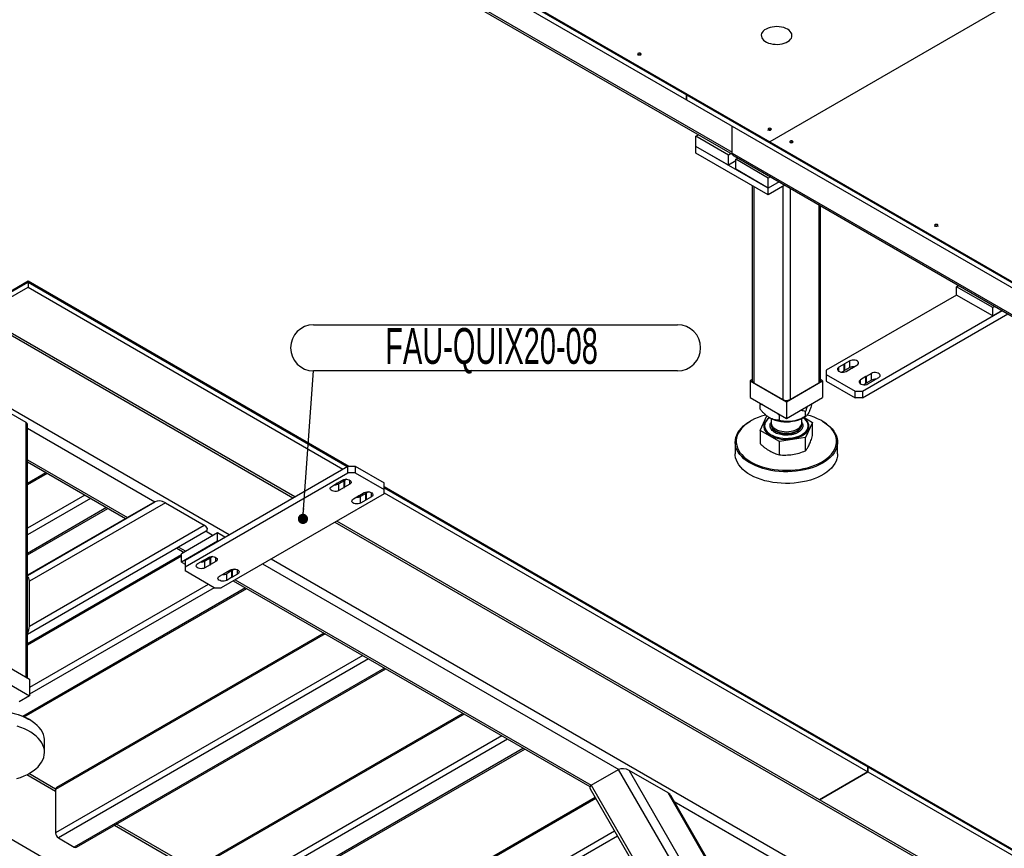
# Model space of a CAD drawing. Header units: millimetres. Extents: x 0 to 841, y 0 to 594.
# Tile 26 of 35: x 554 to 650, y 365 to 446. Entities that reach past the tile are written whole.
import ezdxf

# ---------------------------------------------------------------- set-up
doc = ezdxf.new("R2010")
doc.units = ezdxf.units.MM
doc.layers.add('NOTES', color=6, linetype='Continuous')
doc.layers.add('TRAIT-FORT', color=4, linetype='Continuous', lineweight=25)
doc.styles.add('SLDTEXTSTYLE5', font='TXT', dxfattribs={"width": 0.605})
doc.dimstyles.new('SLDDIMSTYLE2', dxfattribs={"dimtxt": 0.18, "dimasz": 1, "dimexe": 0, "dimexo": 0.0625, "dimgap": 0, "dimtad": 0, "dimtih": 1, "dimtoh": 1, "dimdec": 0, "dimrnd": 1e-09, "dimzin": 0, "dimdsep": 46, "dimtxsty": 'Standard', "dimblk1": 'DOT', "dimblk2": 'DOT', "dimsah": 1, "dimcen": 0.09, "dimadec": 0, "dimazin": 0, "dimtfac": 1, "dimtdec": 0, "dimtofl": 0, "dimtmove": 0, "dimatfit": 3, "dimldrblk": 'DOT', "dimfxl": 0, "dimfrac": 2, "dimtolj": 1, "dimtzin": 0, "dimarcsym": 0})

# ---------------------------------------------------------------- blocks, each defined once
blk = doc.blocks.new('SW_NOTE_10')
at = {"layer": 'NOTES', "color": 0}
for p, q in [((0, 4.496), (35.559, 4.496)), ((35.559, 0), (0, 0))]:
    blk.add_line(p, q, dxfattribs=at)
for centre, start, end in [((0, 2.248), 90, 270), ((35.559, 2.248), 270, 90)]:
    blk.add_arc(centre, 2.248, start, end, dxfattribs=at)
at = {"layer": 'NOTES', "color": 0, "insert": (17.384, 4.179), "char_height": 3.5, "attachment_point": 2, "style": 'SLDTEXTSTYLE5'}
blk.add_mtext('FAU-QUIX20-08', dxfattribs=at)
blk = doc.blocks.new('_Dot')
at = {"color": 0, "linetype": 'ByBlock', "lineweight": -2}
blk.add_line((-0.5, 0), (-1, 0), dxfattribs=at)
at = {"color": 0, "linetype": 'ByBlock', "const_width": 0.5}
blk.add_lwpolyline([(-0.25, 0, 1), (0.25, 0, 1)], format="xyb", close=True, dxfattribs=at)

msp = doc.modelspace()

# ---------------------------------------------------------------- linework, layer by layer
at = {"layer": 'TRAIT-FORT', "color": 4, "linetype": 'Continuous', "lineweight": 25}
for p, q in [((455.723, 529.4878), (623.3073, 432.7434)), ((455.9716, 529.1413), (623.3073, 432.5405)), ((570.4158, 466.4216), (626.9843, 433.7653)), ((570.4158, 466.2991), (626.9843, 433.6428)), ((577.4869, 462.2171), (618.8526, 438.3372)), ((577.4869, 461.7271), (618.8526, 437.8472)), ((672.5927, 460.0945), (626.9843, 433.7653)), ((672.5927, 460.0944), (626.9844, 433.7652)), ((618.8526, 437.8472), (618.8526, 438.3372)), ((618.8526, 438.3371), (690.9774, 396.7003)), ((618.8526, 438.3371), (618.8526, 437.8472)), ((618.8526, 437.8472), (618.8526, 437.8473)), ((618.8526, 437.8472), (690.9774, 396.2104)), ((623.3073, 432.6618), (623.3073, 435.2755)), ((623.3073, 432.7434), (623.3073, 435.2755)), ((619.7718, 434.2945), (620.0203, 434.438)), ((622.9538, 432.4576), (619.7718, 434.2945)), ((619.7718, 433.3147), (619.7718, 434.2945)), ((626.9843, 433.6428), (626.9843, 433.7653)), ((626.9844, 433.7652), (690.9774, 396.8228)), ((626.9844, 433.7652), (626.9844, 433.6428)), ((619.7718, 432.6614), (619.7718, 433.3147)), ((626.8429, 429.2326), (619.7718, 433.3147)), ((622.9538, 431.4778), (619.7718, 433.3147)), ((626.9843, 433.6428), (626.9844, 433.6428)), ((626.9844, 433.6428), (690.9774, 396.7003)), ((629.2188, 433.7081), (629.2254, 433.704)), ((626.8429, 428.5794), (619.7718, 432.6614)), ((623.2023, 432.6011), (622.9538, 432.4576)), ((622.9538, 431.4778), (622.9538, 432.4576)), ((623.6609, 431.886), (622.9538, 431.4778)), ((623.3073, 432.6618), (695.4322, 391.025)), ((623.3073, 432.5405), (623.3321, 432.5548)), ((623.5145, 432.3731), (695.4322, 390.8558)), ((623.6609, 432.0494), (623.868, 432.169)), ((623.6609, 431.0696), (623.6609, 432.0494)), ((626.8429, 430.2125), (623.6609, 432.0494)), ((626.8429, 429.2326), (623.6609, 431.0696)), ((627.05, 430.3321), (626.8429, 430.2125)), ((626.8429, 429.2326), (626.8429, 430.2125)), ((625.2823, 429.4803), (625.2823, 410.4105)), ((625.4288, 429.3957), (625.4288, 410.2064)), ((627.8986, 429.8421), (626.8429, 429.2326)), ((628.4644, 429.5155), (626.8429, 428.5794)), ((626.8429, 428.5794), (626.8429, 429.2326)), ((628.2571, 429.3958), (628.2571, 408.5736)), ((628.9642, 429.227), (628.9642, 408.5736)), ((631.7925, 427.5943), (631.7925, 410.2064)), ((631.9389, 410.4105), (631.9389, 427.5097)), ((508.9214, 393.8309), (554.5298, 420.16)), ((508.9214, 393.7084), (554.5298, 420.0375)), ((512.1034, 395.5453), (554.5298, 420.0375)), ((544.2409, 413.608), (554.5298, 419.5476)), ((554.5298, 420.16), (554.5298, 420.0375)), ((554.5298, 420.16), (585.8573, 402.075)), ((554.5298, 420.0375), (554.5298, 419.5476)), ((554.5298, 420.0375), (585.7146, 402.035)), ((554.5298, 419.5476), (585.2902, 401.79)), ((645.2276, 419.5992), (645.4348, 419.7188)), ((648.7632, 417.5582), (645.2276, 419.5992)), ((645.2276, 418.7826), (645.2276, 419.5992)), ((645.2276, 418.7826), (632.4997, 411.435)), ((648.7632, 416.7416), (645.2276, 418.7826)), ((648.9703, 417.6777), (648.7632, 417.5582)), ((648.7632, 416.7416), (648.7632, 417.5582)), ((636.0352, 409.3939), (649.6775, 417.2695)), ((636.0352, 408.7407), (650.2433, 416.9428)), ((649.6775, 417.2695), (648.7632, 416.7416)), ((580.5869, 399.0748), (551.1357, 416.0766)), ((551.1357, 415.8737), (580.4111, 398.9734)), ((634.252, 412.0379), (633.7375, 411.7409)), ((633.7375, 411.3331), (633.7375, 411.7409)), ((634.252, 411.3847), (634.252, 412.0379)), ((634.7982, 412.3532), (634.2836, 412.0562)), ((634.2836, 412.0562), (634.2836, 411.403)), ((634.7982, 411.7), (634.2836, 411.403)), ((634.7982, 411.7), (634.7982, 412.3532)), ((634.99, 411.6484), (635.5046, 411.9454)), ((632.4997, 411.435), (632.4997, 411.0268)), ((632.4997, 411.0268), (635.3281, 409.3939)), ((632.4997, 411.0268), (632.4997, 410.3735)), ((634.252, 411.3847), (634.0212, 411.2515)), ((634.4439, 411.3331), (634.9584, 411.6301)), ((636.3733, 410.8133), (635.8588, 410.5163)), ((636.3733, 410.1601), (636.3733, 410.8133)), ((636.9195, 411.1286), (636.405, 410.8316)), ((636.405, 410.8316), (636.405, 410.1784)), ((636.9195, 410.4754), (636.9195, 411.1286)), ((637.1114, 410.4238), (637.6259, 410.7208)), ((625.2823, 410.5301), (625.0751, 410.4105)), ((625.0751, 410.4105), (628.6106, 408.3694)), ((625.0751, 410.4105), (625.0751, 408.7774)), ((625.4288, 410.2064), (628.2571, 408.5736)), ((628.6106, 408.3694), (632.1462, 410.4105)), ((628.9642, 408.5736), (631.7925, 410.2064)), ((632.1462, 410.4105), (631.9389, 410.5301)), ((632.1462, 410.4105), (632.1462, 408.7774)), ((632.4997, 410.3735), (635.3281, 408.7407)), ((635.8588, 410.1085), (635.8588, 410.5163)), ((636.3733, 410.1601), (636.1425, 410.0269)), ((636.9195, 410.4754), (636.405, 410.1784)), ((636.5652, 410.1085), (637.0797, 410.4055)), ((625.0751, 408.7774), (628.6106, 406.7364)), ((628.6106, 406.7364), (632.1462, 408.7774)), ((635.3281, 409.3939), (636.0352, 409.3939)), ((635.3281, 408.7407), (635.3281, 409.3939)), ((636.0352, 409.3939), (636.0352, 408.7407)), ((551.1357, 408.6881), (574.1876, 395.3806)), ((551.4963, 407.9982), (554.3246, 406.3655)), ((626.0759, 408.1996), (626.0453, 408.09)), ((626.0453, 407.6259), (626.0453, 408.09)), ((628.6106, 408.3694), (628.6106, 406.7364)), ((636.0352, 408.7407), (635.3281, 408.7407)), ((626.0453, 405.5553), (626.7076, 406.9823)), ((627.9233, 407.0059), (627.6568, 407.287)), ((628.0371, 407.0674), (627.9233, 407.0059)), ((627.9233, 406.5418), (627.9233, 407.0059)), ((630.2372, 406.7935), (630.489, 406.9389)), ((630.3216, 406.8422), (631.1759, 406.349)), ((630.4886, 406.9386), (630.4886, 407.4027)), ((554.3246, 406.3655), (554.3246, 381.461)), ((554.4711, 381.3765), (554.4711, 406.1614)), ((625.1452, 406.4904), (625.0745, 406.4496)), ((626.4756, 406.0175), (626.4756, 406.0093)), ((627.0651, 406.2565), (627.1106, 406.3277)), ((627.1106, 406.7257), (627.1106, 406.3033)), ((627.1106, 406.1486), (627.1106, 406.0991)), ((627.1106, 406.0991), (627.1112, 406.0747)), ((630.1103, 406.0809), (630.1106, 406.0991)), ((630.1106, 406.3033), (630.1106, 406.7257)), ((630.1106, 406.0991), (630.1106, 406.1486)), ((631.1759, 406.349), (630.4886, 404.868)), ((630.7456, 406.0093), (630.7456, 406.0175)), ((631.1759, 405.0551), (631.1759, 406.349)), ((632.1467, 406.4496), (632.076, 406.4904)), ((554.4711, 405.7829), (566.9245, 398.5937)), ((627.9233, 404.4712), (626.0453, 405.5553)), ((626.0453, 405.5553), (626.0453, 404.2615)), ((623.6106, 404.4089), (623.6106, 403.2657)), ((630.4886, 404.868), (627.9233, 404.4712)), ((627.9233, 403.1774), (627.9233, 404.4712)), ((630.4886, 403.5742), (630.4886, 404.868)), ((633.6106, 403.2657), (633.6106, 404.4089)), ((554.4711, 402.6806), (564.2375, 397.0425)), ((554.4711, 402.4777), (564.0618, 396.9411)), ((569.874, 392.8904), (585.7839, 402.075)), ((585.7839, 401.4218), (585.7839, 402.075)), ((585.7839, 402.075), (586.491, 402.075)), ((586.491, 402.075), (586.491, 401.4218)), ((586.491, 402.075), (589.3195, 400.4422)), ((556.2864, 401.4297), (554.4711, 400.3817)), ((556.4036, 401.362), (554.4711, 400.2464)), ((569.874, 392.2372), (585.7839, 401.4218)), ((586.491, 401.4218), (585.7839, 401.4218)), ((586.491, 401.4218), (589.3195, 399.789)), ((584.1933, 400.0949), (584.7078, 400.3919)), ((584.7394, 400.4102), (585.254, 400.7072)), ((585.4142, 400.6374), (584.8997, 400.3404)), ((584.8997, 399.6871), (584.8997, 400.3404)), ((585.4142, 399.9841), (585.4142, 400.6374)), ((585.6766, 400.7889), (585.4458, 400.6556)), ((585.4458, 400.6556), (585.4458, 400.0024)), ((585.9604, 400.2994), (585.4458, 400.0024)), ((585.9604, 400.2994), (585.9604, 400.7072)), ((589.3195, 399.789), (589.3195, 400.4422)), ((560.0812, 399.239), (554.4711, 396.0004)), ((589.3195, 399.3808), (573.4096, 390.1962)), ((585.4142, 399.9841), (584.8997, 399.6871)), ((586.3146, 398.8703), (586.8291, 399.1673)), ((586.8608, 399.1856), (587.3753, 399.4826)), ((587.5355, 399.4128), (587.021, 399.1157)), ((587.5355, 398.7595), (587.5355, 399.4128)), ((587.798, 399.5643), (587.5672, 399.431)), ((587.5672, 399.431), (587.5672, 398.7778)), ((588.0817, 399.0748), (588.0817, 399.4826)), ((589.3195, 400.0764), (618.1694, 383.4216)), ((589.3195, 399.9539), (636.5541, 372.6859)), ((589.3195, 399.9539), (618.1694, 383.2992)), ((589.3195, 399.3808), (589.3195, 399.789)), ((589.3195, 399.464), (636.5541, 372.196)), ((560.6469, 398.9124), (554.4711, 395.3472)), ((554.4711, 391.4021), (566.9245, 398.5937)), ((567.9488, 398.4922), (554.6711, 390.8247)), ((566.9245, 398.5937), (564.2446, 397.0466)), ((567.9488, 398.4922), (571.7488, 396.2985)), ((587.021, 398.4625), (587.021, 399.1157)), ((587.5355, 398.7595), (587.021, 398.4625)), ((588.0817, 399.0748), (587.5672, 398.7778)), ((562.2025, 398.0144), (554.4711, 393.5511)), ((554.4711, 393.4159), (562.3197, 397.9468)), ((564.2446, 397.0466), (554.4711, 391.4026)), ((554.6711, 386.4366), (571.7488, 396.2985)), ((584.5124, 396.6057), (669.5066, 347.5396)), ((669.6824, 347.6411), (584.6882, 396.7072)), ((571.9245, 395.7072), (554.4711, 385.6283)), ((573.056, 395.5439), (569.5205, 393.5029)), ((571.9245, 395.7072), (572.6317, 395.299)), ((573.056, 394.7273), (573.056, 395.5439)), ((573.7632, 395.1356), (573.056, 395.5439)), ((573.056, 394.7273), (569.5205, 392.6863)), ((569.5205, 393.3945), (554.4711, 384.7067)), ((569.0622, 394.0544), (569.769, 393.6463)), ((569.2379, 394.1558), (569.9447, 393.7478)), ((569.5205, 392.6863), (569.5205, 393.5029)), ((569.5205, 393.2592), (554.4711, 384.5714)), ((569.5205, 392.6863), (569.874, 392.4822)), ((569.874, 392.8904), (569.874, 392.2372)), ((571.1118, 392.5431), (571.6263, 392.8402)), ((571.658, 392.8584), (572.1725, 393.1554)), ((572.3327, 393.0856), (571.8182, 392.7886)), ((571.8182, 392.1353), (571.8182, 392.7886)), ((572.3327, 392.4324), (571.8182, 392.1353)), ((572.3327, 392.4324), (572.3327, 393.0856)), ((572.5952, 393.2371), (572.3644, 393.1039)), ((572.3644, 393.1039), (572.3644, 392.4506)), ((572.8789, 392.7476), (572.3644, 392.4506)), ((572.8789, 392.7476), (572.8789, 393.1554)), ((577.4403, 392.5231), (612.2299, 372.4394)), ((578.2889, 393.0129), (663.283, 343.9469)), ((569.874, 392.2372), (569.874, 391.829)), ((572.7025, 390.1962), (569.874, 391.829)), ((573.2331, 391.3185), (573.7477, 391.6156)), ((573.7793, 391.6338), (574.2938, 391.9308)), ((574.4541, 391.861), (573.9395, 391.564)), ((573.9395, 390.9107), (573.9395, 391.564)), ((574.4541, 391.2078), (574.4541, 391.861)), ((574.7165, 392.0125), (574.4857, 391.8792)), ((574.4857, 391.8792), (574.4857, 391.226)), ((575.0002, 391.523), (574.4857, 391.226)), ((575.0002, 391.523), (575.0002, 391.9308)), ((554.6711, 386.4366), (554.6711, 390.8247)), ((572.1361, 390.5231), (554.6783, 380.445)), ((574.4541, 391.2078), (573.9395, 390.9107)), ((574.5776, 390.8704), (609.4211, 370.7557)), ((574.7533, 390.9719), (609.5429, 370.8883)), ((575.779, 390.1769), (554.031, 377.622)), ((554.1644, 377.5638), (575.8961, 390.1092)), ((572.7018, 390.1966), (554.6783, 379.7918)), ((572.7025, 390.1962), (573.4096, 390.1962)), ((583.5565, 385.687), (557.2168, 370.4814)), ((583.4393, 385.7547), (557.2997, 370.6646)), ((518.431, 385.5231), (593.9157, 341.9468)), ((551.1428, 383.2979), (554.6783, 381.2569)), ((587.2341, 383.564), (557.2168, 366.2354)), ((587.7998, 383.2374), (557.4997, 365.7455)), ((618.1694, 383.2992), (618.1694, 383.4216)), ((618.1695, 383.4216), (618.1694, 383.4216)), ((618.1695, 383.4216), (618.1695, 383.2991)), ((618.1695, 383.4216), (674.738, 350.7653)), ((618.1695, 383.2991), (674.738, 350.6428)), ((589.3554, 382.3394), (559.0553, 364.8475)), ((559.2553, 364.8277), (589.4726, 382.2717)), ((551.1428, 381.6648), (554.6783, 379.6238)), ((554.6783, 381.2569), (554.6783, 379.6238)), ((554.6783, 379.6238), (553.6766, 379.0455)), ((554.6789, 377.296), (554.6082, 377.3368)), ((597.133, 377.8495), (570.7933, 362.6439)), ((597.0158, 377.9171), (570.8761, 362.827)), ((556.1428, 374.1121), (556.1428, 375.2553)), ((600.8105, 375.7265), (570.7933, 358.3979)), ((601.3762, 375.3999), (571.0761, 357.908)), ((602.9319, 374.5018), (572.6317, 357.0099)), ((572.8317, 356.9901), (603.049, 374.4342)), ((609.543, 370.8884), (612.2229, 372.4354)), ((629.9006, 341.8168), (612.2229, 372.4354)), ((613.2472, 372.334), (630.3249, 342.7546)), ((617.0472, 370.1403), (613.2472, 372.334)), ((636.5541, 372.196), (636.5541, 372.6859)), ((636.5541, 372.6858), (636.5542, 372.6859)), ((636.5542, 372.6859), (636.5542, 372.1959)), ((636.5542, 372.6859), (674.81, 350.6013)), ((554.4205, 371.9324), (557.2168, 370.3181)), ((557.2189, 370.5199), (554.6043, 372.0293)), ((636.5541, 372.196), (631.8508, 369.4808)), ((631.8509, 369.4808), (636.5542, 372.1959)), ((636.5542, 372.1959), (674.3857, 350.3563)), ((557.2168, 370.4814), (557.2168, 366.2354)), ((609.4502, 370.542), (626.8743, 340.3626)), ((609.543, 370.8884), (627.2207, 340.2697)), ((609.9945, 369.5992), (584.3697, 354.8064)), ((609.9359, 369.7007), (584.4526, 354.9895)), ((630.3249, 347.1427), (617.0472, 370.1403)), ((630.247, 347.4978), (617.3158, 369.8954)), ((617.6552, 369.3075), (629.9075, 362.2343)), ((562.9914, 366.9845), (570.7933, 362.4806)), ((570.7954, 362.6823), (563.1672, 367.086)), ((557.4997, 365.7455), (559.0553, 364.8475)), ((611.8331, 366.4147), (584.3697, 350.5604)), ((612.1159, 365.9248), (584.6526, 350.0705))]:
    msp.add_line(p, q, dxfattribs=at)
at = {"layer": 'TRAIT-FORT', "color": 4, "linetype": 'Continuous', "lineweight": 25, "flags": 128}
for points in [[(628.7168, 444.757), (628.5424, 444.8433), (628.3473, 444.9132), (628.136, 444.9651), (627.9134, 444.9978), (627.6848, 445.0105), (627.4556, 445.0029), (627.231, 444.9752), (627.0164, 444.928), (626.8168, 444.8624), (626.6368, 444.78), (626.4808, 444.6828), (626.3523, 444.5729), (626.2544, 444.453), (626.1893, 444.3258), (626.1586, 444.1945), (626.163, 444.0619), (626.2024, 443.9313), (626.2758, 443.8057), (626.3817, 443.688), (626.5174, 443.5811), (626.6797, 443.4873), (626.865, 443.409), (627.0688, 443.3479), (627.2864, 443.3055), (627.5126, 443.2828), (627.7423, 443.2802), (627.9698, 443.2979), (628.1901, 443.3355), (628.3978, 443.3921), (628.5881, 443.4662), (628.7566, 443.5563), (628.8993, 443.6602), (629.0128, 443.7754), (629.0946, 443.8993), (629.1426, 444.029), (629.1558, 444.1613), (629.1339, 444.2933), (629.0773, 444.4218), (628.9873, 444.5438), (628.8662, 444.6564), (628.7168, 444.757)], [(614.1433, 442.2722), (614.1952, 442.2522), (614.2564, 442.2452), (614.3177, 442.2522), (614.3696, 442.2722), (614.4042, 442.3022), (614.4164, 442.3375), (614.4042, 442.3729), (614.3696, 442.4028), (614.3177, 442.4229), (614.2564, 442.4299), (614.1952, 442.4229), (614.1433, 442.4028), (614.1086, 442.3729), (614.0964, 442.3375), (614.1086, 442.3022), (614.1433, 442.2722)], [(614.0964, 442.2151), (614.1086, 442.2504), (614.1433, 442.2804), (614.1952, 442.3004), (614.2564, 442.3074), (614.3177, 442.3004), (614.3696, 442.2804)], [(614.3696, 442.2804), (614.4042, 442.2504), (614.4164, 442.2151)], [(626.8712, 434.9245), (626.9231, 434.9045), (626.9844, 434.8975), (627.0456, 434.9045), (627.0975, 434.9245), (627.1322, 434.9545), (627.1444, 434.9899), (627.1322, 435.0252), (627.0975, 435.0552), (627.0456, 435.0752), (626.9844, 435.0822), (626.9231, 435.0752), (626.8712, 435.0552), (626.8365, 435.0252), (626.8244, 434.9899), (626.8365, 434.9545), (626.8712, 434.9245)], [(626.8244, 434.8674), (626.8365, 434.9027), (626.8712, 434.9327), (626.9231, 434.9527), (626.9844, 434.9597), (627.0456, 434.9527), (627.0975, 434.9327)], [(628.9925, 433.6999), (629.0444, 433.6799), (629.1057, 433.6729), (629.1669, 433.6799), (629.2188, 433.6999), (629.2535, 433.7299), (629.2657, 433.7652), (629.2535, 433.8006), (629.2188, 433.8306), (629.1669, 433.8506), (629.1057, 433.8576), (629.0444, 433.8506), (628.9925, 433.8306), (628.9579, 433.8006), (628.9457, 433.7652), (628.9579, 433.7299), (628.9925, 433.6999)], [(643.1347, 425.5359), (643.1866, 425.5158), (643.2478, 425.5088), (643.309, 425.5158), (643.3609, 425.5359), (643.3956, 425.5658), (643.4078, 425.6012), (643.3956, 425.6365), (643.3609, 425.6665), (643.309, 425.6865), (643.2478, 425.6935), (643.1866, 425.6865), (643.1347, 425.6665), (643.1, 425.6365), (643.0878, 425.6012), (643.1, 425.5658), (643.1347, 425.5359)], [(643.0878, 425.4787), (643.1, 425.514), (643.1347, 425.544), (643.1866, 425.564), (643.2478, 425.5711), (643.309, 425.564), (643.3609, 425.544)], [(643.3609, 425.544), (643.3956, 425.514), (643.4078, 425.4787)], [(633.7375, 411.7409), (633.6523, 411.6752), (633.6026, 411.5983), (633.5925, 411.5164), (633.6227, 411.4362), (633.6908, 411.3642), (633.7914, 411.3062), (633.9161, 411.2668), (634.0551, 411.2494), (634.1969, 411.2553), (634.3301, 411.2839), (634.4439, 411.3331)], [(635.5046, 411.9454), (635.5898, 412.0111), (635.6394, 412.088), (635.6496, 412.1699), (635.6194, 412.2501), (635.5512, 412.3221), (635.4507, 412.3802), (635.3259, 412.4195), (635.187, 412.4369), (635.0452, 412.4311), (634.912, 412.4024), (634.7982, 412.3532)], [(637.6259, 410.7208), (637.7111, 410.7865), (637.7608, 410.8634), (637.7709, 410.9453), (637.7407, 411.0255), (637.6726, 411.0975), (637.572, 411.1556), (637.4472, 411.1949), (637.3083, 411.2123), (637.1665, 411.2065), (637.0333, 411.1778), (636.9195, 411.1286)], [(635.8588, 410.5163), (635.7736, 410.4506), (635.7239, 410.3737), (635.7138, 410.2918), (635.744, 410.2116), (635.8122, 410.1396), (635.9127, 410.0816), (636.0375, 410.0422), (636.1764, 410.0248), (636.3182, 410.0306), (636.4514, 410.0593), (636.5652, 410.1085)], [(626.6044, 407.0713), (626.5607, 407.0598), (626.1907, 406.9502), (625.8381, 406.8229), (625.5054, 406.6787), (625.1952, 406.5188), (624.9095, 406.3443), (624.6505, 406.1564), (624.42, 405.9566), (624.2198, 405.7461), (624.0511, 405.5266), (623.9154, 405.2997), (623.8134, 405.0669), (623.746, 404.83), (623.7137, 404.5906), (623.7166, 404.3505), (623.7548, 404.1114), (623.828, 403.875), (623.9357, 403.6431), (624.077, 403.4173), (624.251, 403.1992), (624.4564, 402.9904), (624.6918, 402.7924), (624.9554, 402.6067), (625.2453, 402.4345), (625.5594, 402.2772), (625.8956, 402.1358), (626.2513, 402.0113), (626.624, 401.9048), (627.011, 401.8168), (627.4096, 401.7481), (627.8168, 401.6992), (628.2297, 401.6704), (628.6453, 401.6619), (629.0607, 401.6738), (629.4729, 401.706), (629.8789, 401.7582), (630.2757, 401.8302), (630.6605, 401.9213), (631.0306, 402.0309), (631.3832, 402.1582), (631.7158, 402.3023), (632.0261, 402.4623), (632.3118, 402.6368), (632.5708, 402.8246), (632.8012, 403.0245), (633.0015, 403.235), (633.1701, 403.4545), (633.3059, 403.6814), (633.4078, 403.9142), (633.4752, 404.1511), (633.4752, 404.1511)], [(633.4752, 404.1511), (633.5076, 404.3905), (633.5046, 404.6306), (633.4664, 404.8697), (633.3932, 405.1061), (633.2856, 405.338), (633.1442, 405.5638), (632.9702, 405.7819), (632.7648, 405.9907), (632.5295, 406.1887), (632.2659, 406.3744), (631.976, 406.5466), (631.6618, 406.7039), (631.3257, 406.8453), (630.97, 406.9698), (630.6337, 407.0669)], [(633.5745, 404.0625), (633.5069, 403.824), (633.4049, 403.5895), (633.2694, 403.3608), (633.1011, 403.1394), (632.9013, 402.927), (632.6715, 402.7249), (632.4131, 402.5346), (632.1281, 402.3575), (631.8184, 402.1948), (631.4863, 402.0476), (631.1339, 401.917), (630.7639, 401.8038), (630.3787, 401.7089), (629.9811, 401.633), (629.574, 401.5765), (629.16, 401.5399), (628.7423, 401.5234), (628.3235, 401.5272), (627.9069, 401.5512), (627.4951, 401.5952), (627.0912, 401.659), (626.6979, 401.742), (626.318, 401.8438), (625.9543, 401.9635), (625.6091, 402.1004), (625.285, 402.2535), (624.9843, 402.4217), (624.7089, 402.6038), (624.461, 402.7986), (624.2421, 403.0047), (624.0539, 403.2207), (623.8977, 403.445), (623.7745, 403.676), (623.6852, 403.9122), (623.6305, 404.1519), (623.6107, 404.3933), (623.626, 404.6349), (623.6762, 404.8749), (623.7611, 405.1116), (623.88, 405.3434), (624.032, 405.5687), (624.2162, 405.7858), (624.4312, 405.9932), (624.6755, 406.1896), (624.9474, 406.3734), (625.0745, 406.4496)], [(626.9689, 406.8019), (626.9393, 406.7825), (626.7691, 406.6523), (626.6291, 406.5106), (626.5217, 406.3597), (626.4486, 406.2022), (626.4109, 406.0405), (626.4094, 405.8774), (626.4441, 405.7155), (626.5143, 405.5575), (626.6189, 405.406), (626.7562, 405.2634), (626.924, 405.1322), (627.1195, 405.0144), (627.3395, 404.912), (627.5803, 404.8267), (627.8381, 404.7599), (628.1085, 404.7127), (628.3872, 404.6858), (628.6695, 404.6797), (628.9509, 404.6945), (629.2267, 404.7299), (629.4924, 404.7854), (629.7436, 404.8601), (629.9762, 404.9527), (630.1864, 405.0617), (630.3707, 405.1854), (630.5261, 405.3216), (630.65, 405.4682), (630.7405, 405.6227), (630.7405, 405.6227)], [(626.4756, 406.0093), (626.4917, 405.8582), (626.5426, 405.703), (626.6274, 405.5529), (626.7448, 405.4102), (626.8928, 405.2774), (627.069, 405.1566), (627.2706, 405.0498), (627.4941, 404.9588), (627.736, 404.885), (627.9922, 404.8296), (628.2586, 404.7937), (628.5308, 404.7777), (628.8043, 404.7819), (629.0746, 404.8063), (629.3373, 404.8504), (629.588, 404.9135), (629.8227, 404.9947), (630.0375, 405.0925), (630.2289, 405.2054), (630.3937, 405.3314), (630.5292, 405.4686), (630.6332, 405.6147), (630.704, 405.7672), (630.7405, 405.9238), (630.7456, 406.0093)], [(626.5484, 406.3365), (626.4946, 406.1816), (626.4757, 406.0241), (626.4917, 405.8664), (626.5426, 405.7112), (626.6274, 405.5611), (626.7448, 405.4184), (626.8928, 405.2856), (627.069, 405.1648), (627.2706, 405.058), (627.4941, 404.9669), (627.736, 404.8931), (627.9922, 404.8378), (628.2586, 404.8018), (628.5308, 404.7858), (628.8043, 404.79), (629.0746, 404.8144), (629.3373, 404.8585), (629.588, 404.9217), (629.8227, 405.0028), (630.0375, 405.1007), (630.2289, 405.2135), (630.3937, 405.3396), (630.5292, 405.4768), (630.6332, 405.6229), (630.704, 405.7754), (630.7405, 405.9319), (630.7419, 406.0899), (630.7084, 406.2466), (630.6404, 406.3996), (630.5391, 406.5463), (630.4061, 406.6843), (630.2549, 406.8037)], [(627.1106, 406.3033), (627.1121, 406.2646), (627.1399, 406.133), (627.2022, 406.0054), (627.2975, 405.8847), (627.4235, 405.7739), (627.5774, 405.6755), (627.7555, 405.5918), (627.9536, 405.5248), (628.1672, 405.476), (628.3911, 405.4467), (628.6202, 405.4373), (628.8491, 405.4483), (629.0723, 405.4794), (629.2848, 405.5297), (629.4814, 405.5982), (629.6577, 405.6832), (629.8093, 405.7827), (629.9329, 405.8945), (630.0255, 406.0158), (630.085, 406.1438), (630.1099, 406.2756), (630.1106, 406.3033)], [(627.1112, 406.0747), (627.1121, 406.0604), (627.1399, 405.9288), (627.2022, 405.8012), (627.2975, 405.6806), (627.4235, 405.5698), (627.5774, 405.4714), (627.7555, 405.3877), (627.9536, 405.3207), (628.1672, 405.2719), (628.3911, 405.2425), (628.6202, 405.2332), (628.8491, 405.2442), (629.0723, 405.2752), (629.2848, 405.3256), (629.4814, 405.3941), (629.6577, 405.4791), (629.8093, 405.5786), (629.9329, 405.6903), (630.0255, 405.8116), (630.085, 405.9397), (630.1099, 406.0715), (630.1103, 406.0809)], [(627.1323, 406.0018), (627.1523, 405.9459), (627.223, 405.8198), (627.3262, 405.7013), (627.4595, 405.5934), (627.6198, 405.4984), (627.8033, 405.4188), (628.0058, 405.3562), (628.2224, 405.3122)], [(628.2224, 405.3122), (628.4481, 405.2877), (628.6776, 405.2835), (628.9056, 405.2996), (629.1267, 405.3355), (629.3356, 405.3905), (629.5276, 405.4633), (629.698, 405.5521), (629.843, 405.6549), (629.9591, 405.7693), (630.0436, 405.8926), (630.089, 406.0022)], [(630.7405, 405.6227), (630.796, 405.7826), (630.8156, 405.9453), (630.799, 406.1082), (630.7465, 406.2684), (630.6589, 406.4235), (630.5376, 406.5709), (630.3848, 406.708), (630.2521, 406.8021)], [(632.1467, 406.4496), (632.378, 406.3067), (632.6398, 406.118), (632.8734, 405.9174), (633.0771, 405.7062), (633.2495, 405.4859), (633.3894, 405.258), (633.4957, 405.0242), (633.5678, 404.7861), (633.605, 404.5453), (633.6073, 404.3035), (633.5745, 404.0625)], [(633.6106, 403.2657), (633.5953, 403.0397), (633.545, 402.7997), (633.4602, 402.563), (633.3413, 402.3312), (633.1892, 402.1059), (633.0051, 401.8888), (632.7901, 401.6814), (632.5458, 401.485), (632.2738, 401.3012), (631.9762, 401.1311), (631.655, 400.976), (631.3125, 400.837), (630.9509, 400.715), (630.573, 400.6109), (630.1813, 400.5254), (629.7786, 400.4591), (629.3677, 400.4126), (628.9514, 400.386), (628.5328, 400.3796), (628.1148, 400.3935), (627.7002, 400.4275), (627.292, 400.4815), (626.893, 400.5549), (626.5061, 400.6474), (626.134, 400.7583), (625.7792, 400.8867), (625.4443, 401.0318), (625.1316, 401.1926), (624.8433, 401.3679), (624.5814, 401.5566), (624.3478, 401.7572), (624.1441, 401.9684), (623.9717, 402.1887), (623.8319, 402.4166), (623.7256, 402.6504), (623.6535, 402.8885), (623.6162, 403.1293), (623.6106, 403.2657)], [(585.254, 400.7072), (585.3678, 400.7564), (585.501, 400.7851), (585.6428, 400.7909), (585.7817, 400.7735), (585.9065, 400.7342), (586.007, 400.6761), (586.0752, 400.6041), (586.1054, 400.5239), (586.0952, 400.442), (586.0456, 400.3651), (585.9604, 400.2994)], [(584.8997, 399.6871), (584.7859, 399.6379), (584.6527, 399.6092), (584.5109, 399.6034), (584.3719, 399.6208), (584.2472, 399.6602), (584.1466, 399.7182), (584.0785, 399.7902), (584.0483, 399.8704), (584.0584, 399.9523), (584.1081, 400.0292), (584.1933, 400.0949)], [(587.3753, 399.4826), (587.4891, 399.5318), (587.6223, 399.5605), (587.7641, 399.5663), (587.903, 399.5489), (588.0278, 399.5095), (588.1283, 399.4515), (588.1965, 399.3795), (588.2267, 399.2993), (588.2166, 399.2174), (588.1669, 399.1405), (588.0817, 399.0748)], [(587.021, 398.4625), (586.9072, 398.4133), (586.774, 398.3846), (586.6322, 398.3788), (586.4933, 398.3962), (586.3685, 398.4356), (586.2679, 398.4936), (586.1998, 398.5656), (586.1696, 398.6458), (586.1797, 398.7277), (586.2294, 398.8046), (586.3146, 398.8703)], [(571.8182, 392.1353), (571.7044, 392.0862), (571.5712, 392.0575), (571.4294, 392.0516), (571.2905, 392.0691), (571.1657, 392.1084), (571.0652, 392.1664), (570.997, 392.2385), (570.9668, 392.3187), (570.9769, 392.4005), (571.0266, 392.4774), (571.1118, 392.5431)], [(572.1725, 393.1554), (572.2863, 393.2046), (572.4195, 393.2333), (572.5613, 393.2392), (572.7002, 393.2217), (572.825, 393.1824), (572.9256, 393.1244), (572.9937, 393.0523), (573.0239, 392.9721), (573.0138, 392.8903), (572.9641, 392.8134), (572.8789, 392.7476)], [(574.2938, 391.9308), (574.4076, 391.98), (574.5408, 392.0087), (574.6826, 392.0146), (574.8216, 391.9971), (574.9463, 391.9578), (575.0469, 391.8997), (575.115, 391.8277), (575.1452, 391.7475), (575.1351, 391.6656), (575.0854, 391.5887), (575.0002, 391.523)], [(573.9395, 390.9107), (573.8257, 390.8615), (573.6925, 390.8329), (573.5507, 390.827), (573.4118, 390.8445), (573.287, 390.8838), (573.1865, 390.9418), (573.1183, 391.0139), (573.0881, 391.0941), (573.0983, 391.1759), (573.1479, 391.2528), (573.2331, 391.3185)], [(547.6774, 377.3368), (547.7774, 377.393), (548.0916, 377.5503), (548.4277, 377.6917), (548.7834, 377.8161), (549.1561, 377.9227), (549.5432, 378.0107), (549.9417, 378.0794), (550.3489, 378.1283), (550.7618, 378.1571), (551.1775, 378.1656), (551.5929, 378.1537), (552.0051, 378.1215), (552.411, 378.0693), (552.8078, 377.9973), (553.1927, 377.9062), (553.5627, 377.7966), (553.9153, 377.6693), (554.248, 377.5251), (554.5582, 377.3652), (554.6082, 377.3368)], [(556.1066, 375.6016), (556.039, 375.8402), (555.9371, 376.0747), (555.8015, 376.3034), (555.6332, 376.5248), (555.4335, 376.7372), (555.2036, 376.9393), (554.9453, 377.1295), (554.6603, 377.3067), (554.3506, 377.4694), (554.0184, 377.6166), (553.6661, 377.7472)], [(553.4354, 371.547), (553.7991, 371.6667), (554.1443, 371.8036), (554.4684, 371.9567), (554.7691, 372.1249), (555.0445, 372.3071), (555.2924, 372.5019), (555.5113, 372.708), (555.6995, 372.9239), (555.8557, 373.1482), (555.9789, 373.3793), (556.0682, 373.6154), (556.1229, 373.8551), (556.1427, 374.0966), (556.1274, 374.3382), (556.0772, 374.5782), (555.9923, 374.8149), (555.8734, 375.0467), (555.7214, 375.2719), (555.5372, 375.489), (555.3222, 375.6965), (555.0779, 375.8928), (554.806, 376.0767), (554.5084, 376.2467), (554.1872, 376.4018), (553.8446, 376.5409), (553.4831, 376.6629)], [(556.1428, 375.2553), (556.1394, 375.3606), (556.1066, 375.6016)]]:
    msp.add_lwpolyline(points, dxfattribs=at)
at = {"layer": 'TRAIT-FORT', "color": 4, "linetype": 'Continuous', "lineweight": 25}
for centre, radius, start, end in [((629.106, 433.4988), 0.2377, 61.666797, 120.33643), ((634.5033, 411.6392), 0.4713, 117.777821, 122.216802), ((635.1482, 411.0226), 0.7625, 84.53612, 117.330939), ((634.7388, 412.0471), 0.4713, 297.777821, 302.216802), ((634.5033, 410.986), 0.4713, 117.777821, 122.216802), ((636.6246, 410.4146), 0.4713, 117.777821, 122.216802), ((625.5326, 410.4354), 0.2515, 185.694799, 245.625342), ((631.6887, 410.4354), 0.2515, 294.374658, 354.305201), ((636.6246, 409.7614), 0.4713, 117.777821, 122.216802), ((637.2696, 409.798), 0.7625, 84.53612, 117.330939), ((636.8601, 410.8225), 0.4713, 297.777821, 302.216802), ((628.6106, 409.256), 0.7685, 242.609672, 297.390328), ((554.2208, 406.1364), 0.2515, 5.694799, 65.625342), ((627.6506, 405.7709), 1.2388, 123.496795, 152.837836), ((628.6067, 409.9291), 3.5306, 242.642825, 279.771097), ((628.8062, 409.3674), 2.945, 277.800181, 299.072442), ((584.5496, 401.0177), 0.7625, 264.53612, 297.330939), ((584.9591, 399.9932), 0.4713, 117.777821, 122.216802), ((585.1946, 401.0544), 0.4713, 297.777821, 302.216802), ((585.1946, 400.4011), 0.4713, 297.777821, 302.216802), ((587.0804, 398.7686), 0.4713, 117.777821, 122.216802), ((587.3159, 399.8298), 0.4713, 297.777821, 302.216802), ((586.6709, 399.7931), 0.7625, 264.53612, 297.330939), ((587.3159, 399.1765), 0.4713, 297.777821, 302.216802), ((571.4682, 393.4658), 0.7623, 264.600659, 297.33282), ((571.8776, 392.4414), 0.4713, 117.777821, 122.216802), ((572.0436, 393.48), 0.3791, 275.697227, 314.825149), ((572.1131, 393.5026), 0.4713, 297.777821, 302.216802), ((572.1131, 392.8494), 0.4713, 297.777821, 302.216802), ((573.5895, 392.2412), 0.7623, 264.600659, 297.33282), ((573.9989, 391.2168), 0.4713, 117.777821, 122.216802), ((574.2344, 392.278), 0.4713, 297.777821, 302.216802), ((574.2344, 391.6247), 0.4713, 297.777821, 302.216802), ((557.4128, 370.5031), 0.1972, 125.013333, 186.298848), ((557.8309, 366.2634), 0.6147, 182.605478, 237.394522), ((559.1725, 365.011), 0.2012, 234.382423, 294.307119)]:
    msp.add_arc(centre, radius, start, end, dxfattribs=at)
for centre, major_axis, ratio, start_param, end_param in [((624.0144, 432.6618), (0.7071, 0), 0.5773815, 3.1415927, 3.9270721), ((624.0144, 432.6618), (0.7071, 0), 0.5773815, 3.1415927, 3.9270721), ((567.5245, 398.2473), (0.7279, -0.195), 0.5175895, 1.0930997, 2.663896), ((571.3245, 396.0536), (0.7279, -0.195), 0.5175895, 5.8054887, 7.376285), ((554.2468, 390.5798), (0.195, 0.7279), 0.5176381, 5.1899707, 6.203921), ((554.2468, 386.1917), (0.195, 0.7279), 0.5176381, 4.1760203, 5.1899707), ((612.8229, 372.0891), (0.7279, -0.195), 0.5175895, 1.0930997, 2.663896), ((610.143, 370.542), (0.7279, -0.195), 0.5175895, 2.663896, 3.6191744), ((616.6229, 369.8954), (0.7279, -0.195), 0.5175895, 0.4775817, 1.0930997)]:
    msp.add_ellipse(centre, major_axis=major_axis, ratio=ratio, start_param=start_param, end_param=end_param, dxfattribs=at)
for points, knots in [([(626.295, 408.0731), (626.2859, 408.0748), (626.1997, 408.0906), (626.1182, 408.0903), (626.0453, 408.09)], [0, 0, 0, 0, 0.1060289, 1, 1, 1, 1]), ([(630.6348, 407.9049), (630.613, 407.8357), (630.5629, 407.6763), (630.5154, 407.5016), (630.4886, 407.4027)], [0, 0, 0, 0, 0.4342638, 1, 1, 1, 1]), ([(631.1058, 408.1768), (631.0817, 408.0907), (631.0333, 407.9178), (630.9554, 407.6896), (630.888, 407.5124), (630.8467, 407.4206), (630.8323, 407.3886)], [0, 0, 0, 0, 0.2795714, 0.5615553, 0.8473449, 1, 1, 1, 1]), ([(626.9843, 406.7933), (626.9026, 406.8446), (626.7376, 406.9482), (626.4975, 407.1516), (626.2652, 407.3782), (626.1188, 407.5431), (626.0453, 407.6259)], [0, 0, 0, 0, 0.2495779, 0.5043641, 0.7510469, 1, 1, 1, 1]), ([(630.4886, 406.9386), (630.3382, 406.8567), (630.062, 406.7063), (629.6294, 406.5359), (629.3483, 406.4787), (629.2059, 406.4497)], [0, 0, 0, 0, 0.3707742, 0.6811819, 1, 1, 1, 1]), ([(630.4886, 407.4027), (630.3396, 407.4424), (630.162, 407.4897), (629.9708, 407.5018), (629.94, 407.5038)], [0, 0, 0, 0, 0.8388155, 1, 1, 1, 1]), ([(630.8323, 407.3886), (630.8024, 407.3283), (630.742, 407.2066), (630.6541, 407.0819), (630.5691, 406.9912), (630.5155, 406.9562), (630.4886, 406.9386)], [0, 0, 0, 0, 0.2495779, 0.5043641, 0.7510469, 1, 1, 1, 1]), ([(627.9233, 406.5418), (627.7946, 406.5478), (627.5998, 406.5568), (627.3209, 406.6342), (627.1366, 406.7092), (627.0236, 406.7716), (626.9843, 406.7933)], [0, 0, 0, 0, 0.4320454, 0.6543493, 0.8796534, 1, 1, 1, 1]), ([(628.1965, 405.1253), (628.1036, 405.1428), (627.9122, 405.1788), (627.6472, 405.2729), (627.4084, 405.3981), (627.2152, 405.5524), (627.0804, 405.7261), (627.012, 405.9081), (627.0032, 406.0877), (627.0449, 406.2013), (627.0651, 406.2565)], [0, 0, 0, 0, 0.116516, 0.2400113, 0.3686408, 0.5, 0.6313592, 0.7599887, 0.883484, 1, 1, 1, 1]), ([(629.2059, 406.4497), (629.1834, 406.4464), (629.0037, 406.4201), (628.662, 406.4087), (628.2577, 406.4589), (628.0169, 406.5186), (627.9233, 406.5418)], [0, 0, 0, 0, 0.0503996, 0.4026135, 0.7675885, 1, 1, 1, 1]), ([(630.1106, 406.3316), (630.1175, 406.323), (630.1696, 406.2579), (630.2057, 406.126), (630.2189, 405.9475), (630.1766, 405.8337), (630.1561, 405.7784)], [0, 0, 0, 0, 0.050708, 0.38194354, 0.69995797, 1, 1, 1, 1]), ([(630.1561, 405.7784), (630.1258, 405.7248), (630.0635, 405.6143), (629.9003, 405.4613), (629.6835, 405.3234), (629.4163, 405.2119), (629.1153, 405.1341), (628.8001, 405.0946), (628.4891, 405.0895), (628.2921, 405.1136), (628.1965, 405.1253)], [0, 0, 0, 0, 0.116516, 0.2400113, 0.3686408, 0.5, 0.6313592, 0.7599887, 0.883484, 1, 1, 1, 1]), ([(630.8323, 404.1469), (630.8898, 404.2794), (631.0063, 404.5474), (631.119, 404.8846), (631.1759, 405.0551)], [0, 0, 0, 0, 0.49451073, 1, 1, 1, 1]), ([(626.0453, 404.2615), (626.1211, 404.1937), (626.2729, 404.058), (626.506, 403.8708), (626.7434, 403.6976), (626.9038, 403.6004), (626.9843, 403.5517)], [0, 0, 0, 0, 0.2472686, 0.4953626, 0.746874, 1, 1, 1, 1]), ([(630.4886, 403.5742), (630.5444, 403.6475), (630.657, 403.7956), (630.7735, 404.0291), (630.8323, 404.1469)], [0, 0, 0, 0, 0.49545796, 1, 1, 1, 1]), ([(626.9843, 403.5517), (627.1416, 403.4693), (627.4598, 403.3027), (627.7676, 403.2194), (627.9233, 403.1774)], [0, 0, 0, 0, 0.4945107, 1, 1, 1, 1]), ([(627.9233, 403.1774), (628.1316, 403.1627), (628.552, 403.1331), (628.9866, 403.1829), (629.2059, 403.208)], [0, 0, 0, 0, 0.495458, 1, 1, 1, 1]), ([(629.2059, 403.208), (629.4208, 403.2497), (629.8555, 403.334), (630.276, 403.4935), (630.4886, 403.5742)], [0, 0, 0, 0, 0.49451073, 1, 1, 1, 1])]:
    msp.add_open_spline(points, degree=3, knots=knots, dxfattribs=at)

# ---------------------------------------------------------------- block references
at = {"layer": 'NOTES', "color": 211}
msp.add_blockref('SW_NOTE_10', (582.4251, 411.3848), dxfattribs=at)

# ---------------------------------------------------------------- leaders
msp.add_leader([(581.3871, 396.9192), (582.4251, 411.3848)], dimstyle='SLDDIMSTYLE2', dxfattribs=at)

doc.saveas('drawing.dxf')
